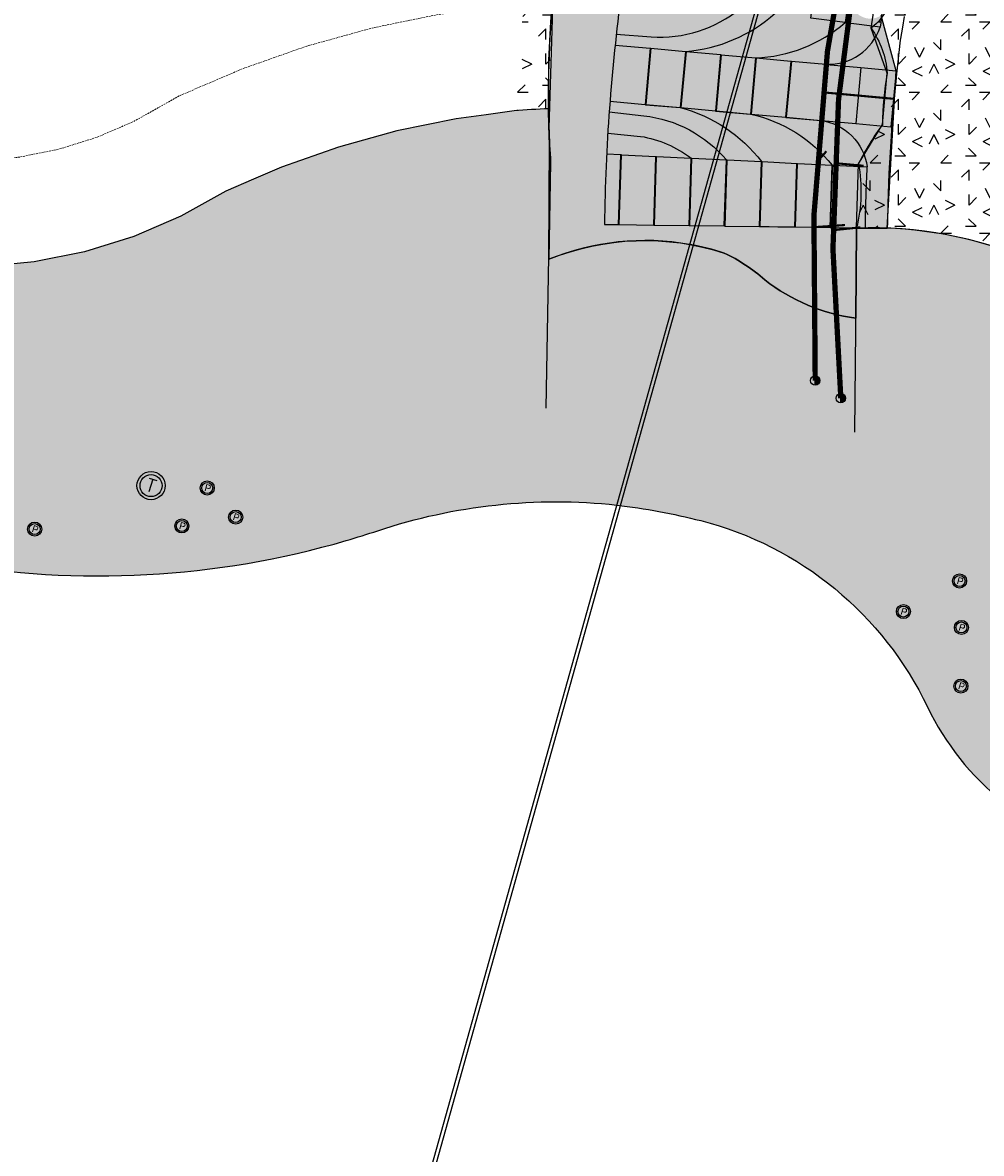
# Model space of a CAD drawing. Header units: feet. Extents: x 1609737 to 1611449, y 574802 to 575794.
# Tile 5 of 256: x 1610016 to 1610152, y 575040 to 575200. Entities that reach past the tile are written whole.
import ezdxf
from ezdxf.enums import TextEntityAlignment as Align

# ---------------------------------------------------------------- set-up
doc = ezdxf.new("R2010")
doc.units = ezdxf.units.FT
doc.header["$MEASUREMENT"] = 0
doc.linetypes.add('HIDDEN', pattern=[0.375, 0.25, -0.125])
doc.linetypes.add('PHANTOM2', pattern=[1.25, 0.625, -0.125, 0.125, -0.125, 0.125, -0.125])
for name, color, linetype in [('C-GROUTED-BLDR-HTCH', 51, 'Continuous'), ('C-GROUTED-BLDR-HTCH-SINGLE', 79, 'Continuous'), ('C-HTCH', 7, 'Continuous'), ('C-SHRUB-WELL', 4, 'Continuous'), ('C-TREE WELL', 1, 'Continuous'), ('P-HydraulicControls', 251, 'Continuous'), ('P-ROCK-SCULPTED', 7, 'Continuous'), ('P-SHEET PILE', 122, 'Continuous'), ('P-UNDERDRAIN', 5, 'PHANTOM2'), ('P-UNDERDRAIN CLEANOUTS', 6, 'Continuous'), ('P-Underdrain_4inch', 5, 'PHANTOM2')]:
    doc.layers.add(name, color=color, linetype=linetype)
doc.layers.add('C-SLOPE-LINE', color=1, linetype='HIDDEN', lineweight=20)
doc.styles.add('SHR', font='SIMPLEX', dxfattribs={"height": 0.75})
pattern_1 = [(0, (1616346.148271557, 576530.0178792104), (10, 10), [1.5, -4, 1.5, -3]), (0, (1616349.648271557, 576531.0178792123), (10, 10), [1.5, -8.5]), (90, (1616350.148271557, 576534.0178792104), (-9.999999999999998, 10), [1.5, -2, 1.5, -5]), (90, (1616346.148271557, 576536.0178792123), (-9.999999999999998, 10), [1.5, -8.5]), (45, (1616350.148271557, 576534.0178792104), (0, 10.0000002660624), [1.5, -6.985281, 1.5, -4.156854]), (135, (1616351.148271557, 576531.0178792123), (-10.0000002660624, 0), [1.5, -5.571068, 1.5, -5.571068]), (225, (1616350.148271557, 576539.0178792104), (-1.110223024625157e-15, -10.0000002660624), [1.5, -12.642136]), (225, (1616353.148271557, 576530.0178792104), (-1.110223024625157e-15, -10.0000002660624), [1.5, -12.642136]), (26.56505119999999, (1616352.148271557, 576533.0178792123), (10.000000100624, 4.000644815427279e-09), [1.5, -20.86068]), (63.43494880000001, (1616353.148271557, 576535.0178792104), (4.000644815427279e-09, 10.000000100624), [1.5, -20.86068]), (116.5650512, (1616353.148271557, 576535.0178792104), (-4.000648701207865e-09, 10.000000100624), [1.5, -20.86068]), (153.4349488, (1616348.148271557, 576534.0178792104), (-10.000000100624, 4.000645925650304e-09), [1.5, -20.86068]), (206.5650512, (1616348.148271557, 576534.0178792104), (-10.000000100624, -4.000643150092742e-09), [1.5, -20.86068]), (243.4349488, (1616345.148271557, 576534.0178792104), (-4.000642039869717e-09, -10.000000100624), [1.5, -20.86068]), (296.5650512, (1616345.148271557, 576534.0178792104), (4.000647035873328e-09, -10.000000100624), [1.5, -20.86068]), (333.4349488, (1616352.148271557, 576533.0178792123), (10.000000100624, -4.000651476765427e-09), [1.5, -20.86068])]

# ---------------------------------------------------------------- blocks, each defined once
blk = doc.blocks.new('_SHRUBWELL')
at = {"layer": 'C-SHRUB-WELL', "linetype": 'ByBlock', "lineweight": -2}
for radius in [0.08000000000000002, 0.0625]:
    blk.add_circle((0, 0), radius, dxfattribs=at)
at = {"layer": 'C-SHRUB-WELL', "linetype": 'ByBlock', "lineweight": -2, "style": 'SHR'}
blk.add_text('P', height=0.07500000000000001, rotation=342.7900000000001, dxfattribs=at).set_placement((-0.004515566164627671, -0.03891056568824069), align=Align.CENTER)
blk = doc.blocks.new('_TREEWELL')
at = {"layer": 'C-TREE WELL', "linetype": 'ByBlock', "lineweight": -2}
for radius in [0.08000000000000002, 0.0625]:
    blk.add_circle((0, 0), radius, dxfattribs=at)
at = {"layer": 'C-TREE WELL', "linetype": 'ByBlock', "lineweight": -2, "style": 'SHR'}
blk.add_text('T', height=0.07500000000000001, rotation=342.7900000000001, dxfattribs=at).set_placement((-0.01157112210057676, -0.03568765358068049), align=Align.CENTER)
blk = doc.blocks.new('CLEANOUTS')
at = {"layer": 'P-UNDERDRAIN CLEANOUTS'}
h = blk.add_hatch(color=256, dxfattribs=at)
h.dxf.hatch_style = 1
h.paths.add_polyline_path([(0, -0.667, 0.4142135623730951), (0.667, 0, 0.4142135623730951), (0, 0.667)])
at = {"layer": 'P-UNDERDRAIN CLEANOUTS', "flags": 128}
blk.add_lwpolyline([(0, -0.6670000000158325), (0, 0.6670000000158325)], dxfattribs=at)
at = {"layer": 'P-UNDERDRAIN CLEANOUTS'}
blk.add_circle((0, 0), 0.667, dxfattribs=at)

msp = doc.modelspace()

# ---------------------------------------------------------------- hatches: boundary and pattern name
at = {"layer": 'C-GROUTED-BLDR-HTCH'}
h = msp.add_hatch(color=256, dxfattribs=at)
h.dxf.hatch_style = 1
h.paths.add_polyline_path([(1610139.80915352, 575193.0856557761), (1610137.714807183, 575200.9403824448), (1610137.423470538, 575200.7615944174, -0.8425531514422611), (1610134.179711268, 575205.1038032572, 0.260045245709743), (1610135.627818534, 575210.7776211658, -0.1659038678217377), (1610136.321870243, 575220.6930253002), (1610137.248657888, 575222.8930774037, -0.2483952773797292), (1610136.553568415, 575223.5299326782, 0.1710753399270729), (1610134.511114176, 575225.3085559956, 0.2558198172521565), (1610133.776214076, 575226.506242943), (1610133.573974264, 575226.5793631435), (1610133.506296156, 575226.4063832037), (1610132.975875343, 575226.2056275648), (1610131.641193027, 575226.7057108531), (1610131.514162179, 575225.9615693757), (1610130.87699599, 575223.8773111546), (1610130.56598957, 575222.7866731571, -0.5508511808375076), (1610130.104159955, 575221.1248978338, 0.2108730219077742), (1610128.811042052, 575220.0170476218, 0.6421893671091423), (1610131.120180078, 575217.2474252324, -1.738130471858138), (1610130.750721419, 575215.8626124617, 0.2371761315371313), (1610128.256846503, 575216.6935001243, 0.214381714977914), (1610127.240826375, 575216.0472520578, 0.1811080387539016), (1610126.778996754, 575214.0161943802, 0.00619985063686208), (1610127.148460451, 575211.5235345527, -0.5348079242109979), (1610124.562219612, 575209.1231913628, -0.1591042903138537), (1610121.698886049, 575210.8772864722, -0.1303815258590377), (1610120.68286087, 575213.0006671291, -0.2217113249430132), (1610121.975983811, 575218.0783097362, 0.118320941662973), (1610123.763777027, 575221.777562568, 0.02094052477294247), (1610124.305161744, 575224.8799766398), (1610124.666081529, 575227.6216449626), (1610124.882631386, 575228.2709860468), (1610125.162070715, 575229.1182516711), (1610123.829469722, 575229.614443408), (1610123.805230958, 575229.8051281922), (1610123.834151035, 575230.2157070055), (1610123.835343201, 575230.2326322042), (1610123.886309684, 575230.3040529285), (1610123.569774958, 575230.4404031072), (1610122.434066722, 575231.1606267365), (1610121.921661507, 575231.7403986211), (1610121.923083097, 575228.7038822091), (1610121.718764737, 575226.6393068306, -0.1835771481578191), (1610121.085689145, 575225.4888209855, 0.1398679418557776), (1610120.049744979, 575223.9356614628, -0.2200089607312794), (1610118.092967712, 575221.8072637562, 0.3807583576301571), (1610117.344791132, 575220.2541042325, -0.363393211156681), (1610115.503119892, 575216.1123539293, 0.1031275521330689), (1610112.913267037, 575214.0990013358, 0.0872362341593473), (1610111.9348784, 575212.4307966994, -0.5410190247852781), (1610108.884606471, 575211.7405039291, 0.4297618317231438), (1610106.179652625, 575211.6254556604, -0.7542655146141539), (1610104.337976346, 575212.4883224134, -0.2939715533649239), (1610108.366636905, 575216.9752175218, 0.2854469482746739), (1610110.668304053, 575219.4589647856, -0.3601017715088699), (1610115.214934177, 575223.1980477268, 1.142485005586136), (1610115.042277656, 575224.5211075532, -0.2351583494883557), (1610109.632364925, 575225.6140676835, 0.05571793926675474), (1610105.315941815, 575228.260187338, -0.1192926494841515), (1610101.119425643, 575231.62670535, 0.1036174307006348), (1610099.738536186, 575232.806570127, -0.374864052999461), (1610099.179413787, 575234.3244490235, 0.3685084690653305), (1610098.823058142, 575235.3262204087, -0.2797057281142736), (1610098.044468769, 575236.7084334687), (1610097.589210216, 575235.4965080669, 0.02531146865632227), (1610093.784151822, 575221.4361694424, 0.02927476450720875), (1610091.317379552, 575205.4466124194, 0.002398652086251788), (1610091.17454486, 575203.9799157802), (1610090.586603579, 575185.3385308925, 0.0005114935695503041), (1610090.596106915, 575185.024431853, 0.008017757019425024), (1610090.828002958, 575180.0516824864), (1610090.581605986, 575166.3353136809, -0.1767448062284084), (1610115.457118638, 575167.2187159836, -0.07317670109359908), (1610121.188569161, 575163.4082405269, 0.1317478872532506), (1610134.086392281, 575157.9778931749), (1610134.219678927, 575170.7666201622), (1610138.554449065, 575170.7452363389)])
h.paths.add_polyline_path([(1610113.157745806, 575203.6647884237, -0.108590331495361), (1610113.21403688, 575204.9026496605, -0.5381585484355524), (1610113.889559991, 575205.127716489, 1.326842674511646), (1610114.002469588, 575205.404998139, -0.5484879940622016), (1610113.833268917, 575205.7466455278), (1610114.396204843, 575207.547170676, -0.2461049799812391), (1610115.522076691, 575208.6724953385, -0.280745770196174), (1610117.323476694, 575208.2223648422, 0.1659041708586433), (1610118.336766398, 575207.7159692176, 0.05627372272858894), (1610120.869980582, 575207.6597009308, 0.09425422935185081), (1610121.658090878, 575207.8847677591, -1.417029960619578), (1610121.770678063, 575206.9845067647, 1.190900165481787), (1610121.714386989, 575205.6903804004, -0.6742683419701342), (1610122.446206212, 575204.3962540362, -0.05696489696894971), (1610120.926276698, 575202.8770608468, -0.3131496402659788), (1610119.181167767, 575202.7645274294, 0.1861110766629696), (1610116.985715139, 575203.4959898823, 0.1754159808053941), (1610115.269943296, 575203.0155264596, -0.62608662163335)], flags=16)
at = {"layer": 'C-GROUTED-BLDR-HTCH-SINGLE'}
h = msp.add_hatch(color=256, dxfattribs=at)
h.dxf.hatch_style = 1
edge = h.paths.add_edge_path()
edge.add_line((1609771.547299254, 575192.4379567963), (1609770.475383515, 575189.4370114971))
edge.add_arc((1609770.375622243, 575047.2794986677), 142.1575478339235, 74.077209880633, 89.95979179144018, ccw=False)
edge.add_arc((1609817.919768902, 575184.7777684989), 8.58130109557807, 137.3557169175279, 185.3155946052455, ccw=False)
edge.add_arc((1609807.155391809, 575194.6914860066), 6.052687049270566, 317.355716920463, 402.5084525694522)
edge.add_arc((1609770.954283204, 575062.0538934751), 142.6459220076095, 70.89121750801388, 73.43741077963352, ccw=False)
edge.add_arc((1609761.154405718, 574991.3789357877), 213.0870204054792, 56.495711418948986, 74.62502247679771, ccw=False)
edge.add_arc((1609906.463763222, 575212.1534616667), 51.22009433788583, 237.2810024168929, 293.0881944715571)
edge.add_arc((1609930.098655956, 575144.5650749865), 20.77627687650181, 92.23924920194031, 99.8356470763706, ccw=False)
edge.add_arc((1609929.543969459, 575149.8095887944), 15.51802778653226, 79.36021492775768, 90.94927639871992, ccw=False)
edge.add_arc((1609931.261017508, 575148.7545718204), 16.34661763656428, 48.48694528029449, 85.972514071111, ccw=False)
edge.add_arc((1609935.738561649, 575154.4745073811), 9.106383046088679, -16.222864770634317, 45.72808527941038, ccw=False)
edge.add_arc((1609954.645716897, 575148.9732879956), 10.58483160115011, 163.7771352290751, 203.0605298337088)
edge.add_arc((1609940.829767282, 575143.0915319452), 4.431010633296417, -43.234732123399, 23.060529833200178, ccw=False)
edge.add_arc((1609930.147377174, 575153.1351568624), 19.09347495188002, 298.7706688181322, 316.76526787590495, ccw=False)
edge.add_arc((1609926.714092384, 575159.387858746), 26.22675787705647, 279.314446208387, 298.7706688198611, ccw=False)
edge.add_arc((1609950.739764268, 575052.9438897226), 82.95588657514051, 97.83407589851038, 103.7950554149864, ccw=False)
edge.add_arc((1609950.94183369, 575055.9577813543), 79.99999999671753, 86.23735881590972, 98.27167046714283, ccw=False)
edge.add_arc((1609950.941833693, 575055.9577813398), 80.00000001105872, 68.28886940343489, 86.23735881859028, ccw=False)
edge.add_line((1609980.536013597, 575130.2826393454), (1609975.108568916, 575154.9248716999))
edge.add_arc((1609966.152179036, 575160.1861219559), 10.38738051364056, 329.568754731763, 361.388756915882)
edge.add_arc((1609981.187493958, 575160.5506250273), 4.652352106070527, 123.76370570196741, 181.3887569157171, ccw=False)
edge.add_arc((1609981.951441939, 575159.4078879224), 6.026930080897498, 72.48539185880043, 123.7637057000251, ccw=False)
edge.add_arc((1609975.496708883, 575138.9542752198), 27.47486358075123, 60.20263590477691, 72.48539186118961, ccw=False)
edge.add_arc((1609994.46083577, 575172.0710401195), 10.68739822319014, 240.2026359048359, 267.2306542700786)
edge.add_arc((1609993.301328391, 575148.1003471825), 13.31132210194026, 52.55565671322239, 87.23065427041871, ccw=False)
edge.add_arc((1610005.044589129, 575163.4352830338), 6.003553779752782, 232.555656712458, 287.5302384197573)
edge.add_arc((1610007.616386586, 575155.2935688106), 2.534692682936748, 11.469864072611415, 107.5302384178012, ccw=False)
edge.add_arc((1610004.594824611, 575154.6804799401), 5.617826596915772, -43.09569590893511, 11.469864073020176, ccw=False)
edge.add_arc((1610011.437541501, 575148.2781428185), 3.753016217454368, 136.9043040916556, 187.2635755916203)
edge.add_arc((1610001.589951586, 575147.0230000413), 6.174239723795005, -17.998828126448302, 7.263575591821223, ccw=False)
edge.add_line((1610007.462041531, 575145.115175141), (1610004.939334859, 575123.3375313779))
edge.add_arc((1610026.776919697, 575246.4152299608), 125.0000000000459, 259.9387600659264, 286.2953131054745)
edge.add_arc((1610026.776919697, 575246.4152299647), 125.0000000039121, 286.2953131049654, 288.43703693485)
edge.add_arc((1610091.610699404, 575051.9375165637), 79.99999999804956, 83.8394339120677, 108.43703693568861, ccw=False)
edge.add_arc((1610088.262056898, 575033.8866939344), 98.31579742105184, 75.95276703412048, 83.02808300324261, ccw=False)
edge.add_arc((1610099.913473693, 575081.6755731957), 49.12884105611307, 25.508451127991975, 75.60708648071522, ccw=False)
edge.add_arc((1610179.171950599, 575119.6832345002), 38.77181497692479, 205.7604657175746, 231.3413494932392)
edge.add_arc((1610149.72690751, 575096.256344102), 8.614784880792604, 307.3387572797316, 375.5456650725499)
edge.add_arc((1610168.684049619, 575100.6644145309), 10.86229245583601, 126.04960807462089, 191.143133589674, ccw=False)
edge.add_arc((1610158.420544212, 575117.3576825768), 8.807409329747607, 296.0744996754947, 364.1617587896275)
edge.add_arc((1610179.745456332, 575116.12637358), 12.67945350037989, 125.5537869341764, 171.5167107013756, ccw=False)
edge.add_line((1610172.372773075, 575126.4419968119), (1610175.013339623, 575129.8363437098))
edge.add_arc((1610168.591903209, 575131.6758920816), 6.679729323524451, 344.0145849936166, 395.9949619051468)
edge.add_arc((1610186.785751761, 575145.3635164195), 16.08927594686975, 192.2894912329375, 217.3534646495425, ccw=False)
edge.add_arc((1610179.367021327, 575140.6797243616), 8.396802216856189, 110.1863368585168, 171.3754865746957, ccw=False)
edge.add_arc((1610096.789116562, 575083.7757440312), 102.6940175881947, 30.94125674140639, 39.11321480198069, ccw=False)
edge.add_arc((1610202.023149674, 575146.859975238), 19.99999999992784, 210.9412567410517, 263.7660297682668)
edge.add_arc((1610198.470527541, 575061.0641788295), 65.92852349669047, 74.33330757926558, 88.79987475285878, ccw=False)
edge.add_arc((1610208.078382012, 575119.5587919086), 9.592337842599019, 31.30831780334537, 54.02433894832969)
edge.add_arc((1610219.774352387, 575130.939955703), 7.058964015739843, 176.8732166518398, 210.8369821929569, ccw=False)
edge.add_arc((1610205.543392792, 575162.7149429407), 32.20120265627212, 260.30991658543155, 282.888285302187, ccw=False)
edge.add_arc((1610202.023149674, 575146.8599752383), 16.00000000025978, 210.9412567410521, 263.1806682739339, ccw=False)
edge.add_arc((1610096.789116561, 575083.7757440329), 106.6940175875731, 30.94125674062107, 39.11321480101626)
edge.add_arc((1610136.394692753, 575113.6842021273), 57.12384032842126, 40.89822601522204, 92.18208793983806)
edge.add_line((1610134.219678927, 575170.7666201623), (1610134.086392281, 575157.9778931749))
edge.add_arc((1610137.763040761, 575184.7426931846), 27.01614820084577, 232.1569634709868, 262.17830129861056, ccw=False)
edge.add_arc((1610105.374480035, 575145.8374817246), 23.63931005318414, 48.01187907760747, 64.75300167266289)
edge.add_arc((1610104.229873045, 575132.690534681), 36.30766238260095, 71.98740091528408, 79.98517251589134)
edge.add_arc((1610104.229873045, 575132.6905346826), 36.30766238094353, 79.98517251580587, 112.0803184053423)
edge.add_line((1610090.581605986, 575166.3353136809), (1610090.66430032, 575183.1606176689))
edge.add_arc((1610184.609739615, 575187.3512952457), 94.03886081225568, 179.7872773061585, 182.5541321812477, ccw=False)
edge.add_arc((1610097.876618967, 575035.873289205), 152.0027833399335, 92.75463527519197, 94.61890377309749)
edge.add_line((1610085.636170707, 575187.3824228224), (1610081.673304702, 575186.8461640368))
edge.add_line((1610081.673304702, 575186.8461640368), (1610077.422812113, 575186.2709833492))
edge.add_line((1610077.422812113, 575186.2709833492), (1610069.019517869, 575184.5462439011))
edge.add_line((1610069.019517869, 575184.5462439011), (1610060.752676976, 575182.2550821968))
edge.add_line((1610060.752676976, 575182.2550821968), (1610052.660422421, 575179.408066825))
edge.add_line((1610052.660422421, 575179.408066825), (1610048.720252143, 575177.7131986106))
edge.add_line((1610048.720252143, 575177.7131986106), (1610044.780081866, 575176.0183303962))
edge.add_line((1610044.780081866, 575176.0183303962), (1610038.417876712, 575172.4425624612))
edge.add_line((1610038.417876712, 575172.4425624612), (1610031.716173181, 575169.5527630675))
edge.add_line((1610031.716173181, 575169.5527630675), (1610024.748678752, 575167.3807151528))
edge.add_line((1610024.748678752, 575167.3807151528), (1610017.592024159, 575165.9503075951))
edge.add_line((1610017.592024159, 575165.9503075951), (1610010.324920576, 575165.277272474))
edge.add_line((1610010.324920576, 575165.277272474), (1610003.113557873, 575166.9387490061))
edge.add_line((1610003.113557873, 575166.9387490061), (1609996.105834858, 575169.3169993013))
edge.add_line((1609996.105834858, 575169.3169993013), (1609987.652350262, 575172.3438308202))
edge.add_line((1609987.652350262, 575172.3438308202), (1609978.972677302, 575174.6430455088))
edge.add_line((1609978.972677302, 575174.6430455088), (1609978.278894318, 575175.9501330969))
edge.add_arc((1609972.814085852, 575174.5276566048), 5.646908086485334, 1.6305017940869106, 14.590186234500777, ccw=False)
edge.add_arc((1609967.766701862, 575176.3821980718), 10.82534832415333, 309.71687676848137, 350.99781368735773, ccw=False)
edge.add_arc((1609970.516160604, 575167.566070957), 4.196483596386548, -49.24936053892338, 6.693666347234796, ccw=False)
edge.add_arc((1609975.385939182, 575160.9142353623), 4.074168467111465, 121.5280488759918, 165.0392095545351)
edge.add_arc((1609968.804511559, 575162.193702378), 2.655142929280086, 278.5658661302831, 355.0806409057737, ccw=False)
edge.add_arc((1609970.001746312, 575156.6232911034), 3.052076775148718, 105.229952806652, 153.2196961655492)
edge.add_arc((1609965.051236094, 575158.2599467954), 2.241103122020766, 291.3429840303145, 353.2997878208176, ccw=False)
edge.add_arc((1609967.053609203, 575154.0989181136), 2.389189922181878, 119.7822659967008, 194.4706527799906)
edge.add_arc((1609962.459703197, 575152.3695550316), 2.546160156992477, -55.22460753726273, 26.405782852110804, ccw=False)
edge.add_arc((1609968.755603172, 575146.4572220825), 6.169331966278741, 141.7318381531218, 172.1158271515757)
edge.add_arc((1609957.453359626, 575147.4371641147), 5.192949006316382, 306.3271046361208, 358.5247949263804, ccw=False)
edge.add_arc((1609965.367156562, 575138.7217405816), 6.628592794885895, 136.8693286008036, 181.9193060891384)
edge.add_arc((1609956.308053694, 575138.7111822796), 2.44339503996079, 272.5847424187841, 355.0355365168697, ccw=False)
edge.add_arc((1609956.308053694, 575138.7111822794), 2.443395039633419, 155.3980299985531, 272.5847424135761, ccw=False)
edge.add_arc((1609949.839254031, 575141.2067582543), 4.497150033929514, 340.8081143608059, 380.7665720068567)
edge.add_arc((1609958.185388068, 575145.5337941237), 4.96143134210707, 166.5981100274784, 213.4186377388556, ccw=False)
edge.add_arc((1609949.894622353, 575147.3033352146), 3.519409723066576, 349.8604228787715, 400.4844710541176)
edge.add_arc((1609956.426405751, 575153.2406242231), 5.310413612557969, 170.6457725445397, 223.4538057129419, ccw=False)
edge.add_arc((1609917.412602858, 575167.6173349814), 36.3771901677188, 338.1927908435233, 343.102668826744)
edge.add_arc((1609961.508691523, 575159.3440405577), 9.569907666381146, 169.1483459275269, 193.9064952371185, ccw=False)
edge.add_arc((1609943.113036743, 575159.6445022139), 9.121266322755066, 9.473194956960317, 27.04257486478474)
edge.add_arc((1609962.756904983, 575171.538300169), 13.88234456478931, 201.982103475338, 213.9198030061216, ccw=False)
edge.add_arc((1609936.231434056, 575163.0648561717), 14.04015702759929, 13.49763859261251, 26.11697297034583)
edge.add_arc((1609956.029693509, 575175.4249338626), 9.48189189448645, 187.995828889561, 220.6713230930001, ccw=False)
edge.add_arc((1609950.621828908, 575176.4899560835), 4.64094588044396, 167.9107603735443, 210.909292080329, ccw=False)
edge.add_line((1609946.083807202, 575177.4619322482), (1609944.847945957, 575176.4979326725))
edge.add_line((1609944.847945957, 575176.4979326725), (1609937.900164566, 575175.5112708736))
edge.add_line((1609937.900164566, 575175.5112708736), (1609931.033064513, 575174.0662433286))
edge.add_line((1609931.033064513, 575174.0662433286), (1609924.276851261, 575172.1692061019))
edge.add_line((1609924.276851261, 575172.1692061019), (1609919.230805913, 575170.3300863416))
edge.add_line((1609919.230805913, 575170.3300863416), (1609913.995355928, 575169.1321720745))
edge.add_line((1609913.995355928, 575169.1321720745), (1609908.651636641, 575168.5940277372))
edge.add_line((1609908.651636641, 575168.5940277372), (1609903.282461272, 575168.7239931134))
edge.add_line((1609903.282461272, 575168.7239931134), (1609897.97103754, 575169.5200540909))
edge.add_line((1609897.97103754, 575169.5200540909), (1609892.79967817, 575170.9698738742))
edge.add_line((1609892.79967817, 575170.9698738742), (1609887.848525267, 575173.0509841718))
edge.add_line((1609887.848525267, 575173.0509841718), (1609883.19430833, 575175.731133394))
edge.add_line((1609883.19430833, 575175.731133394), (1609873.343295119, 575181.8864781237))
edge.add_line((1609873.343295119, 575181.8864781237), (1609863.182586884, 575187.5159308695))
edge.add_line((1609863.182586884, 575187.5159308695), (1609852.740232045, 575192.6039516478))
edge.add_line((1609852.740232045, 575192.6039516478), (1609842.045056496, 575197.1364950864))
edge.add_line((1609842.045056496, 575197.1364950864), (1609831.126584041, 575201.1010491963))
edge.add_line((1609831.126584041, 575201.1010491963), (1609820.014954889, 575204.4866699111))
edge.add_line((1609820.014954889, 575204.4866699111), (1609810.371598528, 575207.4395195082))
edge.add_arc((1609759.981962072, 574993.7877762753), 219.5135140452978, 76.72933722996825, 80.82501654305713)
edge.add_arc((1609783.640041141, 575059.3662611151), 151.5516815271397, 85.70749324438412, 93.15956510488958)
edge.add_line((1609775.28698689, 575210.6875704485), (1609771.547299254, 575192.4379567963))
at = {"layer": 'C-HTCH', "linetype": 'Continuous'}
h = msp.add_hatch(dxfattribs=at)
h.set_pattern_fill('QUARTZ 04', color=256, scale=0.5, pattern_type=2)
h.set_pattern_definition(pattern_1)
edge = h.paths.add_edge_path()
edge.add_line((1610150.394331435, 575234.2426914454), (1610141.499742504, 575226.9019226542))
edge.add_line((1610141.499742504, 575226.9019226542), (1610140.800051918, 575224.9256325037))
edge.add_arc((1610116.612649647, 575220.3001764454), 24.62570348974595, -20.234560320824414, 10.82619658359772, ccw=False)
edge.add_arc((1610154.195837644, 575206.9914778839), 15.24959985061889, 161.68698244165, 183.663481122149)
edge.add_arc((1610132.166304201, 575204.7176695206), 6.933938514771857, -53.840948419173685, 10.801056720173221, ccw=False)
edge.add_arc((1610125.917408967, 575191.7985433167), 12.66933245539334, 4.23767660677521, 35.298433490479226, ccw=False)
edge.add_arc((1610177.977877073, 575185.4663398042), 40.09016129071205, 169.5544445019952, 180.019131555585)
edge.add_arc((1610166.571846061, 575164.1797173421), 35.71175957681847, 143.4379680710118, 153.9026551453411)
edge.add_arc((1610112.103332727, 575176.014217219), 22.7303771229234, -13.347869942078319, 9.815577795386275, ccw=False)
edge.add_arc((1610136.874376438, 575116.7570324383), 54.07479066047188, 69.44096284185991, 92.81395684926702, ccw=False)
edge.add_arc((1610374.014025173, 575169.6754194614), 218.1620719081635, 142.7891933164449, 180.6007953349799, ccw=False)
edge.add_line((1610200.266289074, 575301.6087883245), (1610198.13338799, 575302.2119455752))
edge.add_line((1610198.13338799, 575302.2119455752), (1610186.663278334, 575310.801652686))
edge.add_line((1610186.663278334, 575310.801652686), (1610181.785632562, 575303.9780839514))
edge.add_line((1610181.785632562, 575303.9780839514), (1610178.808776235, 575298.9677447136))
edge.add_arc((1610105.402363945, 575366.7328966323), 99.90303889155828, 309.4909561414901, 317.28833996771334, ccw=False)
edge.add_arc((1598519.965970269, 582998.896322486), 13968.93758949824, 326.47023014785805, 326.5035030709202, ccw=False)
edge.add_line((1610164.45744046, 575282.8717126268), (1610161.246690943, 575278.2077816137))
edge.add_line((1610161.246690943, 575278.2077816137), (1610159.520059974, 575275.367888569))
edge.add_line((1610159.520059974, 575275.367888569), (1610159.677929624, 575275.6115084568))
edge.add_line((1610159.677929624, 575275.6115084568), (1610161.600947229, 575264.188569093))
edge.add_line((1610161.600947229, 575264.188569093), (1610162.932323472, 575263.6980636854))
edge.add_line((1610162.932323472, 575263.6980636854), (1610160.294419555, 575256.6329100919))
edge.add_line((1610160.294419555, 575256.6329100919), (1610151.746002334, 575233.7375042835))
edge.add_line((1610151.746002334, 575233.7375042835), (1610150.394331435, 575234.2426914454))
at = {"layer": 'Defpoints', "linetype": 'Continuous'}
h = msp.add_hatch(dxfattribs=at)
h.set_pattern_fill('QUARTZ 04', color=256, scale=0.5, pattern_type=2)
h.set_pattern_definition(pattern_1)
edge = h.paths.add_edge_path()
edge.add_arc((1610185.715415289, 575227.2446196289), 96.0543210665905, 169.0171995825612, 176.3143227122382)
edge.add_arc((1610112.596667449, 575225.0855903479), 24.21604886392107, 159.8707846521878, 187.1330779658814)
edge.add_arc((1610155.304267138, 575210.0627260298), 67.80932544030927, 169.7932558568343, 178.9363428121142)
edge.add_line((1610087.506626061, 575211.3214877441), (1610087.550378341, 575205.8392221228))
edge.add_line((1610087.550378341, 575205.8392221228), (1610086.486513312, 575197.5945441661))
edge.add_arc((1610138.344024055, 575189.512700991), 52.48349845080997, 171.1418759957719, 179.9852456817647)
edge.add_arc((1610066.327958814, 575190.4867418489), 19.55617148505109, 350.8663131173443, 357.18471360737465, ccw=False)
edge.add_arc((1610091.030281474, 575142.1247666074), 45.57797578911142, 90.57670711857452, 96.79683193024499, ccw=False)
edge.add_line((1610090.571526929, 575187.7004335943), (1610090.709699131, 575185.8165795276))
edge.add_line((1610090.709699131, 575185.8165795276), (1610090.652880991, 575186.8915404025))
edge.add_line((1610090.652880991, 575186.8915404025), (1610090.621446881, 575188.1269993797))
edge.add_line((1610090.621446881, 575188.1269993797), (1610090.558611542, 575189.5087925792))
edge.add_line((1610090.558611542, 575189.5087925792), (1610090.578005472, 575190.863443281))
edge.add_line((1610090.578005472, 575190.863443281), (1610090.619168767, 575193.045016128))
edge.add_line((1610090.619168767, 575193.045016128), (1610090.779843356, 575194.9974440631))
edge.add_line((1610090.779843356, 575194.9974440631), (1610090.835041, 575198.8076901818))
edge.add_line((1610090.835041, 575198.8076901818), (1610091.204095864, 575204.5014922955))
edge.add_line((1610091.204095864, 575204.5014922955), (1610091.330917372, 575206.4145280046))
edge.add_line((1610091.330917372, 575206.4145280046), (1610091.88639899, 575211.7527915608))
edge.add_line((1610091.88639899, 575211.7527915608), (1610092.178537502, 575213.9914072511))
edge.add_line((1610092.178537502, 575213.9914072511), (1610092.865316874, 575217.7950188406))
edge.add_line((1610092.865316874, 575217.7950188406), (1610093.718651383, 575221.5535935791))
edge.add_line((1610093.718651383, 575221.5535935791), (1610094.782938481, 575226.09877716))
edge.add_line((1610094.782938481, 575226.09877716), (1610095.774321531, 575229.5723250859))
edge.add_line((1610095.774321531, 575229.5723250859), (1610097.032658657, 575233.5813396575))
edge.add_line((1610097.032658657, 575233.5813396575), (1610097.540738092, 575235.9284344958))
edge.add_line((1610097.540738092, 575235.9284344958), (1610097.643841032, 575236.1843363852))
edge.add_line((1610097.643841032, 575236.1843363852), (1610097.993140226, 575237.3270406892))
edge.add_line((1610097.993140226, 575237.3270406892), (1610101.726033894, 575241.698097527))
edge.add_line((1610101.726033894, 575241.698097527), (1610120.429883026, 575292.1640471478))
edge.add_arc((1610355.580376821, 575303.5757000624), 235.4272298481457, 181.7189024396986, 182.7783356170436, ccw=False)
edge.add_arc((1610004.431504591, 575348.9084867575), 127.1268229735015, 335.660358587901, 337.661798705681)
edge.add_line((1610122.018287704, 575300.5910203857), (1610109.956429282, 575295.2099152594))
edge.add_line((1610109.956429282, 575295.2099152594), (1610091.420385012, 575245.5443425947))

# ---------------------------------------------------------------- linework, layer by layer
at = {"layer": 'C-GROUTED-BLDR-HTCH', "flags": 128}
msp.add_lwpolyline([(1610091.317379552, 575205.4466124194, 0.0332988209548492), (1610090.596106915, 575185.0244318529), (1610090.596106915, 575185.0244318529, 0.00801775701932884), (1610090.828002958, 575180.0516824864), (1610090.581605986, 575166.3353136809, -0.1767448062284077), (1610115.457118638, 575167.2187159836, -0.0731767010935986), (1610121.188569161, 575163.4082405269, 0.1317478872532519), (1610134.086392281, 575157.9778931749), (1610134.219678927, 575170.7666201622), (1610138.554449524, 575170.7452363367), (1610138.554449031, 575170.7452357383), (1610139.80915352, 575193.0856557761), (1610137.714807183, 575200.9403824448)], format="xyb", dxfattribs=at)
at = {"layer": 'C-GROUTED-BLDR-HTCH', "elevation": 773}
msp.add_lwpolyline([(1610091.209207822, 575205.0789466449), (1610090.573590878, 575184.9259475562), (1610090.596106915, 575185.0244318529, 0.00801775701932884), (1610090.828002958, 575180.0516824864), (1610090.581605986, 575166.3353136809, -0.1767448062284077), (1610115.457118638, 575167.2187159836, -0.0731767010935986), (1610121.188569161, 575163.4082405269, 0.1317478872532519), (1610134.086392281, 575157.9778931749), (1610134.219678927, 575170.7666201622), (1610138.554449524, 575170.7452363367), (1610138.554449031, 575170.7452357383), (1610139.80915352, 575193.0856557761), (1610137.714807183, 575200.9403824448)], format="xyb", dxfattribs=at)
at = {"layer": 'C-GROUTED-BLDR-HTCH-SINGLE'}
for points in [[(1610179.573103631, 575151.0841749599, 0.2275792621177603), (1610134.219678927, 575170.7666201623), (1610134.086392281, 575157.9778931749, -0.1317472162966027), (1610121.188623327, 575163.4081917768, 0.07317712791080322), (1610115.457150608, 575167.2187055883, 0.03491103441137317), (1610110.543885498, 575168.4449692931, 0.1409642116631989), (1610090.581605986, 575166.3353136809), (1610090.66430032, 575183.1606176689, -0.01207326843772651), (1610090.571526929, 575187.7004335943, 0.008134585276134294), (1610085.636170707, 575187.3824228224), (1610081.673304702, 575186.8461640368), (1610077.422812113, 575186.2709833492), (1610069.019517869, 575184.5462439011), (1610060.752676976, 575182.2550821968), (1610052.660422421, 575179.408066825), (1610048.720252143, 575177.7131986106), (1610044.780081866, 575176.0183303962), (1610038.417876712, 575172.4425624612), (1610031.716173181, 575169.5527630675), (1610024.748678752, 575167.3807151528), (1610017.592024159, 575165.9503075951), (1610010.324920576, 575165.277272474)], [(1610004.939334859, 575123.3375313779, 0.1155118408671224), (1610061.850443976, 575126.436698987), (1610061.850443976, 575126.4366989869, 0.009345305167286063), (1610066.309712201, 575127.8312583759, -0.1077413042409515), (1610100.195907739, 575131.4755213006), (1610100.195907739, 575131.4755213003, -0.03088170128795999), (1610112.125434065, 575129.2624521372, -0.2221462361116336), (1610144.253322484, 575102.8326248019, 0.1120835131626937), (1610154.952001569, 575089.4070440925, 0.3067181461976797)]]:
    msp.add_lwpolyline(points, format="xyb", dxfattribs=at)
at = {"layer": 'C-HTCH', "linetype": 'Continuous'}
msp.add_lwpolyline([(1610140.800051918, 575224.9256325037, -0.136364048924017), (1610139.718567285, 575211.7830265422, 0.09618555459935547), (1610138.977399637, 575206.0170856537, -0.2897794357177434), (1610136.257527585, 575199.119330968, -0.1363640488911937), (1610138.552104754, 575192.7347309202, 0.04569257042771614), (1610137.887718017, 575185.4529533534, 0.04569257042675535), (1610134.500973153, 575179.8892330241, -0.1014151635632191), (1610134.219678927, 575170.7666201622, -0.09928439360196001), (1610155.863946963, 575167.3878451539, -0.1664976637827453), (1610200.266289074, 575301.6087883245), (1610198.13338799, 575302.2119455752), (1610186.663278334, 575310.801652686), (1610181.785632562, 575303.9780839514), (1610178.808776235, 575298.9677447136, -0.03403563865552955), (1610168.936342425, 575289.6352263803, -0.0001451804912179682), (1610164.45744046, 575282.8717126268), (1610161.246690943, 575278.2077816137), (1610159.520059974, 575275.367888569), (1610154.904342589, 575266.8169185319), (1610162.932323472, 575263.6980636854), (1610160.294419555, 575256.6329100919), (1610151.746002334, 575233.7375042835), (1610150.435385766, 575234.1124436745), (1610141.499742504, 575226.9019226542)], format="xyb", close=True, dxfattribs=at)
at = {"layer": 'C-SLOPE-LINE', "flags": 128}
msp.add_lwpolyline([(1610087.148371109, 575202.7237703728), (1610074.906260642, 575201.067156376), (1610065.504433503, 575199.1374724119), (1610056.255273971, 575196.5740602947), (1610047.201446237, 575193.3887444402), (1610042.662344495, 575191.4362452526), (1610038.306721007, 575189.5868668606), (1610031.755215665, 575185.9047060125), (1610026.500022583, 575183.6386472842), (1610021.036407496, 575181.9354189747), (1610015.424460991, 575180.8137537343), (1610011.342782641, 575180.4357334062), (1610007.24656211, 575181.379490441), (1609990.513251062, 575187.0277323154), (1609985.922555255, 575192.5484818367), (1609980.300992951, 575197.0151585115), (1609973.885599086, 575200.2394235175), (1609966.946880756, 575202.0853247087), (1609959.777411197, 575202.4750290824), (1609952.67949334, 575201.3921046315), (1609945.952413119, 575198.8822132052), (1609939.879819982, 575195.0511851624), (1609934.717766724, 575190.0605570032), (1609927.457273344, 575188.642299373), (1609919.674529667, 575186.4570287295), (1609914.973233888, 575184.7435589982), (1609911.561601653, 575183.96294932), (1609908.079416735, 575183.6122725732), (1609904.580643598, 575183.6969633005), (1609901.119503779, 575184.2157090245), (1609897.749635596, 575185.1604705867), (1609894.523262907, 575186.5166067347), (1609890.91379219, 575188.5951347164), (1609880.957556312, 575194.8162271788), (1609870.107240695, 575200.8277509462), (1609858.956163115, 575206.2610957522), (1609847.53510588, 575211.1012629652), (1609835.875596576, 575215.3348914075), (1609824.39682882, 575218.8323761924), (1609813.814869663, 575222.038967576, 0.01854977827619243), (1609796.748219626, 575225.4013133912, 0.02030208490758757), (1609783.238262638, 575225.9174583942), (1609774.611674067, 575245.1022949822, 0.002279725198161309), (1609774.542738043, 575245.2512601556)], format="xyb", dxfattribs=at)
at = {"layer": 'P-HydraulicControls', "flags": 128}
for points in [[(1610125.345526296, 575229.7108771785, -0.05047304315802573), (1610122.629486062, 575211.6222926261), (1610057.363908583, 574978.4528339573)], [(1610125.814626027, 575229.5378296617, -0.04563800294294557), (1610123.106721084, 575211.4723047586), (1610057.898093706, 574978.5063074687)]]:
    msp.add_lwpolyline(points, format="xyb", dxfattribs=at)
at = {"layer": 'P-ROCK-SCULPTED'}
for points, elevation in [([(1610134.264555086, 575210.6692939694, 0.01063769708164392), (1610132.582096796, 575199.9076479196), (1610127.725897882, 575200.5613543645, -0.0106793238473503), (1610129.448182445, 575211.5717384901)], 775), ([(1610139.17961979, 575209.7506285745, 0.01059576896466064), (1610137.537401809, 575199.2406005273), (1610132.681202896, 575199.8943069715, -0.01063683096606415), (1610134.362848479, 575210.6508767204)], 773.5), ([(1610100.86814471, 575204.1767512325, 0.02987690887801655), (1610098.458092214, 575171.2845494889)], 778.5), ([(1610130.555208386, 575170.8542781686, -0.009051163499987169), (1610130.833595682, 575179.687272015)], 773.5), ([(1610135.454768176, 575170.7885981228, -0.009051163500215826), (1610135.727567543, 575179.444291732)], 773.5)]:
    msp.add_lwpolyline(points, format="xyb", dxfattribs=dict(at, elevation=elevation))
at = {"layer": 'P-ROCK-SCULPTED', "flags": 128}
for points, elevation in [([(1610100.140606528, 575198.2458826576), (1610105.08675687, 575197.9037074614, 0.1917577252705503), (1610117.716181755, 575201.9087900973, -2.551172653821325)], 776.5), ([(1610109.983736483, 575195.814574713, 0.1626590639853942), (1610122.671486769, 575201.241742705)], 775.5), ([(1610119.892347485, 575194.9079722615, 0.172011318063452), (1610132.582096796, 575199.9076479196)], 774.5), ([(1610129.900542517, 575193.9922582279, 0.3322342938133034), (1610137.537401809, 575199.2406005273)], 773.5), ([(1610104.269966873, 575188.2639640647), (1610109.205043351, 575187.8526865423, -0.1650103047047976), (1610120.746021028, 575180.1881089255, 3.236114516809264)], 775.5), ([(1610099.133924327, 575187.2434611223), (1610104.060043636, 575186.6823589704, -0.1927428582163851), (1610115.75217219, 575180.4360479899, 2.551172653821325)], 776.5), ([(1610114.228369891, 575187.3528058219), (1610119.163446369, 575186.9415282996, -0.1737362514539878), (1610130.733718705, 575179.6922307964, 3.236114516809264)], 774.5), ([(1610124.186772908, 575186.4416475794), (1610129.121849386, 575186.0303700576, -0.3362048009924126), (1610135.727567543, 575179.444291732, 3.236114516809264)], 773.5), ([(1610098.935935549, 575184.2383946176), (1610103.596216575, 575183.7749835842, -0.1207511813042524), (1610110.758323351, 575180.6839870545, -7.125595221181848)], 777.5)]:
    msp.add_lwpolyline(points, format="xyb", dxfattribs=dict(at, elevation=elevation))
at = {"layer": 'P-ROCK-SCULPTED'}
for points, elevation in [([(1610140.963762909, 575200.75292463), (1610140.70764382, 575199.2526088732), (1610140.434427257, 575197.6521380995), (1610140.396800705, 575197.4317261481), (1610140.002336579, 575193.91161532), (1610139.908644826, 575193.0755307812), (1610139.824809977, 575192.1592670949), (1610139.812808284, 575192.0280959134), (1610139.645215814, 575190.196412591), (1610139.636949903, 575190.106071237), (1610139.468848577, 575188.2688264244), (1610139.464120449, 575188.2171508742), (1610139.285896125, 575186.2692678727), (1610139.225000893, 575185.6037201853), (1610139.179973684, 575185.1116002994), (1610139.150114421, 575184.6236574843), (1610139.051480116, 575183.0118326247), (1610138.868770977, 575180.026105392), (1610138.823780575, 575179.290898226), (1610138.800213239, 575178.5431265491), (1610138.754043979, 575177.0782149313), (1610138.66553688, 575174.2699593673), (1610138.579957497, 575171.5545978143), (1610138.554449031, 575170.7452357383)], 770.9541100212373), ([(1610099.97554145, 575196.7302887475), (1610104.954742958, 575196.2747096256), (1610105.054326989, 575196.2655980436), (1610109.933944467, 575195.819130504), (1610110.033528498, 575195.810018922), (1610114.913145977, 575195.3635513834), (1610115.012730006, 575195.3544398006), (1610119.892347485, 575194.9079722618), (1610119.991931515, 575194.898860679), (1610124.871548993, 575194.45239314), (1610124.971133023, 575194.4432815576), (1610129.850750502, 575193.9968140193), (1610129.950334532, 575193.9877024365), (1610134.829952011, 575193.5412348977), (1610139.80915352, 575193.0856557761)], 776), ([(1610104.954742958, 575196.2747096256), (1610104.225841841, 575188.3082656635)], 776), ([(1610105.054326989, 575196.2655980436), (1610104.325425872, 575188.2991540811)], 775), ([(1610109.933944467, 575195.819130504), (1610109.20504335, 575187.8526865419)], 775.5), ([(1610110.033528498, 575195.810018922), (1610109.304627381, 575187.8435749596)], 774.5), ([(1610114.913145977, 575195.3635513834), (1610114.184244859, 575187.3971074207)], 775), ([(1610115.012730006, 575195.3544398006), (1610114.283828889, 575187.3879958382)], 774), ([(1610119.892347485, 575194.9079722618), (1610119.163446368, 575186.9415282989)], 774.5), ([(1610119.991931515, 575194.898860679), (1610119.263030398, 575186.9324167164)], 773.5), ([(1610124.871548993, 575194.45239314), (1610124.142647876, 575186.4859491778)], 774), ([(1610124.971133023, 575194.4432815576), (1610124.242231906, 575186.476837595)], 773), ([(1610129.850750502, 575193.9968140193), (1610129.121849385, 575186.0303700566)], 773.5), ([(1610129.950334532, 575193.9877024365), (1610129.221433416, 575186.0212584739)], 772.5), ([(1610134.829952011, 575193.5412348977), (1610134.101050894, 575185.574790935)], 772.5), ([(1610139.80915352, 575193.0856557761), (1610139.080252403, 575185.1192118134)], 772), ([(1610099.246640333, 575188.763844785), (1610104.225841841, 575188.3082656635), (1610104.325425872, 575188.2991540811), (1610109.20504335, 575187.8526865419), (1610109.304627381, 575187.8435749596), (1610114.184244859, 575187.3971074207), (1610114.283828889, 575187.3879958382), (1610119.163446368, 575186.9415282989), (1610119.263030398, 575186.9324167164), (1610124.142647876, 575186.4859491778), (1610124.242231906, 575186.476837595), (1610129.121849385, 575186.0303700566), (1610129.221433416, 575186.0212584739), (1610134.101050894, 575185.574790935), (1610139.080252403, 575185.1192118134)], 776), ([(1610098.773086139, 575181.2790408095), (1610100.770625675, 575181.1798651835), (1610100.870502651, 575181.1749064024), (1610105.764474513, 575180.9319261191), (1610105.86435149, 575180.926967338), (1610110.758323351, 575180.6839870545), (1610110.858200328, 575180.6790282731), (1610115.75217219, 575180.4360479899), (1610115.852049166, 575180.4310892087), (1610120.746021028, 575180.1881089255), (1610120.845898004, 575180.1831501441), (1610125.739869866, 575179.9401698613), (1610125.839746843, 575179.9352110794), (1610130.733718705, 575179.6922307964), (1610130.833595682, 575179.687272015), (1610135.727567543, 575179.444291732)], 778.5), ([(1610100.457912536, 575171.2577413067), (1610100.770625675, 575181.1798651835), (1610100.770625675, 575181.1798651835)], 778.2285067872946), ([(1610100.557903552, 575171.2564008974), (1610100.870502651, 575181.1749064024), (1610100.870502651, 575181.1749064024)], 778.2149321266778), ([(1610105.457463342, 575171.190720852), (1610105.764474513, 575180.9319261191), (1610105.764474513, 575180.9319261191)], 777.5497737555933), ([(1610105.557454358, 575171.1893804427), (1610105.86435149, 575180.926967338), (1610105.86435149, 575180.926967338)], 777.5361990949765), ([(1610110.457014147, 575171.1237003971), (1610110.758323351, 575180.6839870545), (1610110.758323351, 575180.6839870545)], 776.8710407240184), ([(1610110.557005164, 575171.1223599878), (1610110.858200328, 575180.6790282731), (1610110.858200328, 575180.6790282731)], 776.8574660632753), ([(1610115.456564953, 575171.0566799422), (1610115.75217219, 575180.4360479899), (1610115.75217219, 575180.4360479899)], 776.1923076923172), ([(1610115.556555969, 575171.0553395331), (1610115.852049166, 575180.4310892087), (1610115.852049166, 575180.4310892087)], 776.1787330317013), ([(1610120.456115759, 575170.9896594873), (1610120.746021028, 575180.1881089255), (1610120.746021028, 575180.1881089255)], 775.5135746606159), ([(1610120.556106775, 575170.9883190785), (1610120.845898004, 575180.1831501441), (1610120.845898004, 575180.1831501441)], 775.5), ([(1610125.455666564, 575170.9226390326), (1610125.739869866, 575179.9401698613), (1610125.739869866, 575179.9401698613)], 775.5), ([(1610125.555657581, 575170.9212986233), (1610125.839746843, 575179.9352110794), (1610125.839746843, 575179.9352110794)], 775), ([(1610130.45521737, 575170.8556185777), (1610130.733718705, 575179.6922307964), (1610130.733718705, 575179.6922307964)], 773.5299999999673), ([(1610098.458092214, 575171.2845494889), (1610100.457912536, 575171.2577413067), (1610100.557903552, 575171.2564008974), (1610105.457463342, 575171.190720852), (1610105.557454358, 575171.1893804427), (1610110.457014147, 575171.1237003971), (1610110.557005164, 575171.1223599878), (1610115.456564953, 575171.0566799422), (1610115.556555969, 575171.0553395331), (1610120.456115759, 575170.9896594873), (1610120.556106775, 575170.9883190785), (1610121.812737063, 575170.9714735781), (1610123.066559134, 575170.9546657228), (1610124.239176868, 575170.9389464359), (1610125.455666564, 575170.9226390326), (1610125.555657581, 575170.9212986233), (1610130.45521737, 575170.8556185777), (1610130.555208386, 575170.8542781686), (1610135.454768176, 575170.7885981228)], 778.5)]:
    msp.add_lwpolyline(points, dxfattribs=dict(at, elevation=elevation))
at = {"layer": 'P-SHEET PILE', "ltscale": 0.5, "flags": 128}
msp.add_lwpolyline([(1610090.202580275, 575145.2357994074), (1610090.828002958, 575180.0516824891, -0.09379261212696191), (1610097.991401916, 575237.3364061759, -0.07365195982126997), (1610101.726033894, 575241.6980975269), (1610120.262078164, 575291.3636701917, -0.05924443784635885), (1610120.174588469, 575296.8976373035, -0.07484648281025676), (1610135.132569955, 575323.2616324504, -0.098365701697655), (1610141.04716277, 575328.3372212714), (1610141.638957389, 575328.6706627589, 0.185960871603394), (1610150.791785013, 575339.7611410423, -0.1155489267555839), (1610155.577883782, 575347.526855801)], format="xyb", dxfattribs=at)
at = {"layer": 'P-SHEET PILE', "ltscale": 0.5, "elevation": 773, "flags": 128}
for points in [[(1610134.220530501, 575170.8483278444), (1610134.500973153, 575179.8892330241), (1610137.887718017, 575185.4529533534), (1610138.552104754, 575192.7347309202), (1610136.257527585, 575199.119330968), (1610137.949641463, 575209.9335936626), (1610139.54993136, 575225.2927293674), (1610150.659889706, 575234.4618586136)], [(1610134.220530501, 575170.8483278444), (1610133.918065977, 575141.8271443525)]]:
    msp.add_lwpolyline(points, dxfattribs=at)
at = {"layer": 'P-UNDERDRAIN', "ltscale": 0.3, "const_width": 0.75, "flags": 128}
for points, elevation in [([(1610199.071796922, 575341.5034003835, 0.2053974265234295), (1610128.34551195, 575149.1318949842)], 779), ([(1610203.081488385, 575339.0946486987, 0.2298159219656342), (1610131.977494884, 575146.6184845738)], 773)]:
    msp.add_lwpolyline(points, format="xyb", dxfattribs=dict(at, elevation=elevation))
at = {"layer": 'P-Underdrain_4inch', "ltscale": 0.3, "const_width": 0.2999999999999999, "flags": 128}
msp.add_lwpolyline([(1610129.486299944, 575190.0135920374), (1610134.465501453, 575189.5580129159)], dxfattribs=at)
for points, elevation in [([(1610131.975900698, 575189.7858024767), (1610139.444702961, 575189.1024337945)], 772.5), ([(1610128.55373838, 575180.0888579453), (1610129.938967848, 575181.6665487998)], 779), ([(1610131.0812908, 575179.9767198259), (1610135.227104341, 575179.5973927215)], 773), ([(1610128.106374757, 575170.8871055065), (1610132.570435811, 575171.1961371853)], 778.5), ([(1610130.853352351, 575170.4560071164), (1610134.763448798, 575170.8699364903)], 773)]:
    msp.add_lwpolyline(points, dxfattribs=dict(at, elevation=elevation))

# ---------------------------------------------------------------- block references
at = {"layer": 'C-SHRUB-WELL', "xscale": 12.50000000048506, "yscale": 12.50000000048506, "zscale": 1.041666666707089}
for p in [(1610042.134398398, 575133.8964862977), (1610046.17642116, 575129.7647057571), (1610017.670914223, 575128.0617262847), (1610038.53771521, 575128.5080243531), (1610148.808323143, 575120.7025060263), (1610140.852595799, 575116.3663679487), (1610149.076281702, 575114.1090392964), (1610149.000800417, 575105.7914526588)]:
    msp.add_blockref('_SHRUBWELL', p, dxfattribs=at)
at = {"layer": 'C-TREE WELL', "xscale": 24.99871516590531, "yscale": 24.99871516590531, "zscale": 1.041613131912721}
msp.add_blockref('_TREEWELL', (1610034.170678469, 575134.2256043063), dxfattribs=at)
at = {"layer": 'P-UNDERDRAIN CLEANOUTS'}
for p in [(1610128.34551195, 575149.131894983, 781), (1610131.977494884, 575146.6184845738, 773)]:
    msp.add_blockref('CLEANOUTS', p, dxfattribs=at)

doc.saveas('drawing.dxf')
